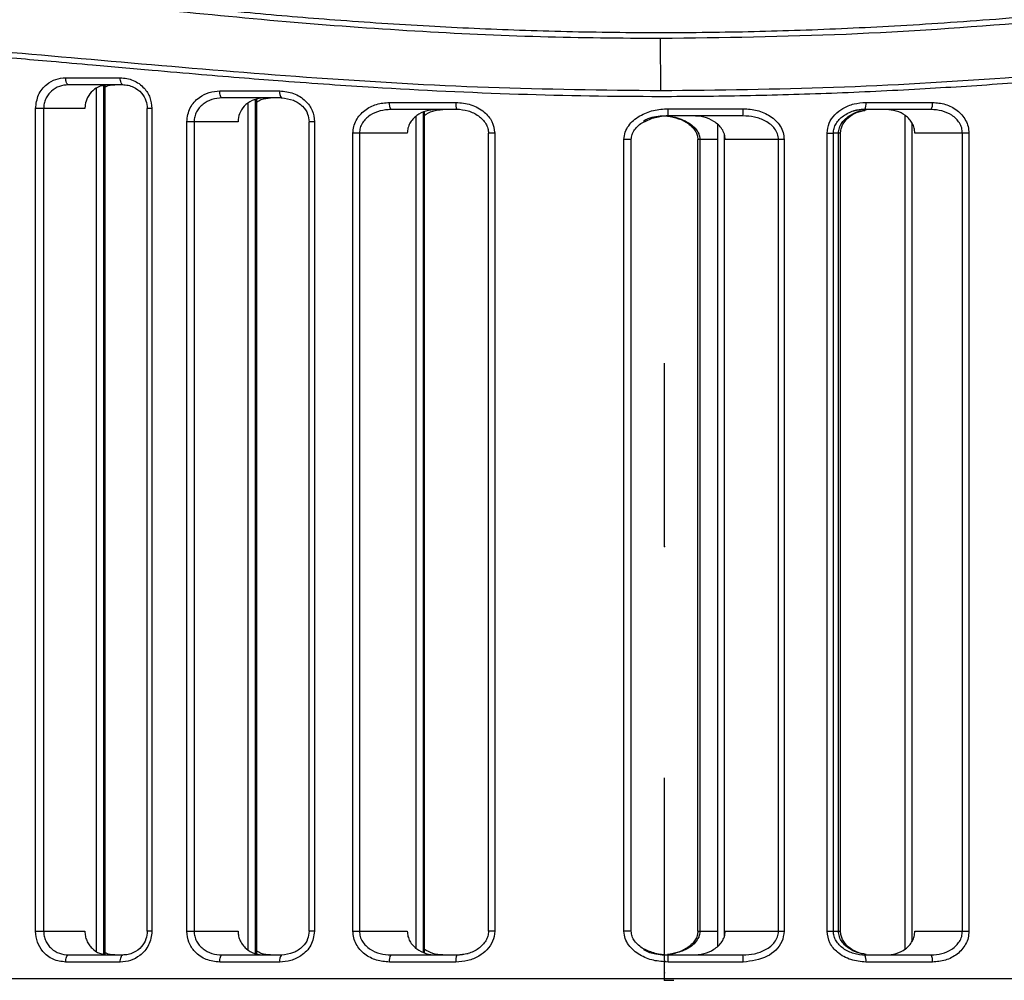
# Model space of a CAD drawing. Header units: millimetres. Extents: x -109 to 247, y -28 to 250.
# Tile 4 of 13: x -35 to 6, y 56 to 96. Entities that reach past the tile are written whole.
import ezdxf

# ---------------------------------------------------------------- set-up
doc = ezdxf.new("R2010")
doc.units = ezdxf.units.MM
doc.header["$PDSIZE"] = -1

msp = doc.modelspace()

# ---------------------------------------------------------------- linework, layer by layer
at = {"color": 7, "linetype": 'Continuous', "lineweight": 25}
for p, q in [((-8.132, 93.356), (-8.141, 95.549)), ((-33.268, 93.9), (-30.962, 93.9)), ((-30.851, 93.6), (-33.146, 93.6)), ((-31.67, 93.563), (-31.67, 56.896)), ((-31.62, 56.857), (-31.62, 93.6)), ((-31.62, 93.6), (-31.62, 56.857)), ((-31.964, 57.013), (-31.964, 93.446)), ((-26.761, 93.342), (-24.228, 93.342)), ((-24.15, 93.042), (-26.671, 93.042)), ((-25.556, 57.076), (-25.556, 92.822)), ((-25.261, 92.979), (-25.261, 56.919)), ((-25.211, 92.988), (-25.211, 56.911)), ((-19.595, 92.855), (-16.787, 92.855)), ((0.526, 92.855), (3.337, 92.855)), ((-34.538, 57.857), (-34.538, 92.6)), ((-32.454, 92.6), (-34.538, 92.6)), ((-34.199, 92.6), (-34.199, 57.857)), ((-29.624, 92.6), (-29.82, 92.6)), ((-29.82, 57.857), (-29.82, 92.6)), ((-29.624, 92.6), (-29.624, 57.857)), ((-16.744, 92.555), (-19.54, 92.555)), ((-18.172, 92.435), (-18.172, 56.978)), ((-18.13, 92.456), (-18.13, 56.957)), ((-7.827, 92.289), (-7.826, 92.589)), ((-7.826, 92.589), (-4.653, 92.589)), ((1.678, 92.555), (0.33, 92.555)), ((3.283, 92.555), (0.486, 92.555)), ((2.175, 92.309), (2.175, 57.103)), ((-28.154, 57.857), (-28.154, 92.042)), ((-25.987, 92.042), (-28.154, 92.042)), ((-27.845, 92.042), (-27.845, 57.857)), ((-22.755, 92.042), (-22.984, 92.042)), ((-22.984, 57.857), (-22.984, 92.042)), ((-22.755, 92.042), (-22.755, 57.857)), ((-18.466, 57.136), (-18.466, 92.277)), ((-4.669, 92.289), (-7.827, 92.289)), ((-5.747, 91.939), (-5.747, 57.207)), ((2.466, 91.998), (2.466, 57.414)), ((-21.134, 57.857), (-21.134, 91.555)), ((-18.84, 91.555), (-21.134, 91.555)), ((-20.86, 91.555), (-20.86, 57.857)), ((-15.147, 91.555), (-15.413, 91.555)), ((-15.413, 57.857), (-15.413, 91.555)), ((-15.147, 91.555), (-15.147, 57.857)), ((-5.456, 91.529), (-5.456, 57.617)), ((-1.114, 57.857), (-1.114, 91.555)), ((-1.114, 91.555), (-0.847, 91.555)), ((-0.847, 57.857), (-0.847, 91.555)), ((-0.542, 91.555), (-0.847, 91.555)), ((-0.63, 57.857), (-0.63, 91.555)), ((-0.542, 57.857), (-0.542, 91.555)), ((4.878, 91.555), (2.593, 91.555)), ((4.604, 57.857), (4.604, 91.555)), ((4.878, 91.555), (4.878, 57.857)), ((-9.692, 57.857), (-9.692, 91.289)), ((-9.384, 91.289), (-9.692, 91.289)), ((-9.384, 57.857), (-9.384, 91.289)), ((-5.747, 91.289), (-6.571, 91.289)), ((-6.571, 57.857), (-6.571, 91.289)), ((-6.484, 91.289), (-6.484, 57.857)), ((-2.926, 91.289), (-5.415, 91.289)), ((-3.163, 57.857), (-3.163, 91.289)), ((-2.926, 91.289), (-2.926, 57.857)), ((-34.538, 57.857), (-32.454, 57.857)), ((-29.624, 57.857), (-29.82, 57.857)), ((-28.154, 57.857), (-25.987, 57.857)), ((-22.755, 57.857), (-22.984, 57.857)), ((-21.134, 57.857), (-18.84, 57.857)), ((-15.147, 57.857), (-15.413, 57.857)), ((-9.384, 57.857), (-9.692, 57.857)), ((-6.571, 57.857), (-5.747, 57.857)), ((-5.415, 57.857), (-2.926, 57.857)), ((-1.114, 57.857), (-0.542, 57.857)), ((2.593, 57.857), (4.878, 57.857)), ((-30.962, 56.557), (-33.268, 56.557)), ((-33.146, 56.857), (-30.851, 56.857)), ((-24.228, 56.557), (-26.761, 56.557)), ((-26.671, 56.857), (-24.15, 56.857)), ((-16.787, 56.557), (-19.595, 56.557)), ((-19.54, 56.857), (-16.744, 56.857)), ((-16.744, 56.857), (-16.271, 56.916)), ((-7.826, 56.557), (-7.827, 56.857)), ((-7.827, 56.857), (-4.669, 56.857)), ((-4.653, 56.557), (-7.826, 56.557)), ((0.486, 56.857), (3.283, 56.857)), ((3.337, 56.557), (0.526, 56.557)), ((-69.662, 55.857), (53.656, 55.857))]:
    msp.add_line(p, q, dxfattribs=at)
at = {"color": 7, "linetype": 'Continuous'}
for p, q in [((-7.977, 74.107), (-7.977, 81.843)), ((-7.977, 74.107), (-7.977, 81.843)), ((-7.977, 74.107), (-7.987, 74.107)), ((-7.977, 74.107), (-7.968, 74.107)), ((-7.977, 56.607), (-7.977, 64.343)), ((-7.977, 56.107), (-7.977, 63.843)), ((-7.977, 55.787), (-7.977, 63.523)), ((-7.977, 56.607), (-7.987, 56.607)), ((-7.977, 56.107), (-7.968, 56.107)), ((-7.977, 55.787), (-7.584, 55.787))]:
    msp.add_line(p, q, dxfattribs=at)
at = {"color": 7, "linetype": 'Continuous', "lineweight": 25, "flags": 128}
for points in [[(-33.146, 93.6), (-33.17, 93.606), (-33.193, 93.623), (-33.214, 93.651), (-33.232, 93.688), (-33.247, 93.734), (-33.258, 93.785), (-33.265, 93.842), (-33.268, 93.9)], [(-30.851, 93.6), (-30.873, 93.606), (-30.894, 93.623), (-30.913, 93.651), (-30.929, 93.688), (-30.943, 93.734), (-30.953, 93.785), (-30.96, 93.842), (-30.962, 93.9)], [(-26.671, 93.042), (-26.688, 93.048), (-26.705, 93.065), (-26.721, 93.092), (-26.735, 93.13), (-26.746, 93.175), (-26.754, 93.227), (-26.759, 93.283), (-26.761, 93.342)], [(-33.268, 56.557), (-33.265, 56.616), (-33.258, 56.672), (-33.247, 56.724), (-33.232, 56.769), (-33.214, 56.807), (-33.193, 56.835), (-33.17, 56.852), (-33.146, 56.857)], [(-30.962, 56.557), (-30.96, 56.616), (-30.953, 56.672), (-30.943, 56.724), (-30.929, 56.769), (-30.913, 56.807), (-30.894, 56.835), (-30.873, 56.852), (-30.851, 56.857)], [(-26.761, 56.557), (-26.759, 56.616), (-26.754, 56.672), (-26.746, 56.724), (-26.735, 56.769), (-26.721, 56.807), (-26.705, 56.835), (-26.688, 56.852), (-26.671, 56.857)]]:
    msp.add_lwpolyline(points, dxfattribs=at)
at = {"color": 7, "linetype": 'Continuous', "lineweight": 25}
for centre, radius, start, end in [((-23.881, 93.272), 0.354, 168.6045, 220.5451), ((-19.15, 92.783), 0.451, 170.7641, 210.2968), ((-16.223, 92.782), 0.569, 172.5718, 203.4739), ((-0.055, 92.782), 0.586, 337.2935, 7.2104), ((2.882, 92.783), 0.461, 330.4188, 9.0583), ((-6.076, 92.515), 1.424, 350.9014, 3.0102), ((-23.881, 56.627), 0.354, 139.4549, 191.3955), ((-19.15, 56.63), 0.451, 149.7032, 189.2359), ((-16.223, 56.631), 0.569, 156.5261, 187.4282), ((-6.076, 56.632), 1.424, 356.9898, 9.0986), ((-0.055, 56.631), 0.586, 352.7896, 22.7065), ((2.882, 56.63), 0.461, 350.9417, 29.5812)]:
    msp.add_arc(centre, radius, start, end, dxfattribs=at)
for points, knots in [([(-74.477, 92.897), (-74.463, 92.906), (-74.434, 92.925), (-74.162, 93.073), (-73.733, 93.304), (-73.134, 93.629), (-72.354, 94.036), (-71.393, 94.515), (-70.323, 95.02), (-69.054, 95.581), (-67.565, 96.179), (-65.827, 96.792), (-64.052, 97.331), (-61.829, 97.897), (-59.046, 98.42), (-55.594, 98.8), (-51.881, 98.933), (-48.461, 98.856), (-45.472, 98.673), (-43.065, 98.475), (-40.608, 98.236), (-38.302, 97.992), (-35.954, 97.734), (-33.607, 97.474), (-31.395, 97.233), (-30.04, 97.091), (-29.516, 97.036)], [0, 0, 0, 0, 0.041686, 0.083311, 0.124909, 0.164104, 0.205794, 0.249995, 0.290027, 0.325031, 0.375115, 0.419917, 0.459828, 0.500454, 0.564826, 0.624904, 0.686319, 0.749383, 0.783568, 0.819024, 0.853219, 0.886853, 0.913772, 0.947949, 0.97985, 1, 1, 1, 1]), ([(-29.495, 96.787), (-31.932, 97.054), (-36.797, 97.586), (-43.629, 98.337), (-49.991, 98.738), (-55.76, 98.617), (-60.851, 97.932), (-65.195, 96.806), (-68.76, 95.479), (-71.497, 94.211), (-73.241, 93.293), (-74.114, 92.813), (-74.443, 92.635), (-74.356, 92.679), (-74.348, 92.683)], [0, 0, 0, 0, 0.094814, 0.189216, 0.284086, 0.377837, 0.471646, 0.566561, 0.661013, 0.755872, 0.850719, 0.92146, 0.992581, 1, 1, 1, 1]), ([(-29.516, 97.036), (-28.177, 96.903), (-25.667, 96.652), (-21.791, 96.327), (-17.993, 96.076), (-14.057, 95.895), (-10.125, 95.803), (-6.165, 95.803), (-2.209, 95.896), (1.116, 96.048), (3.866, 96.218), (6.05, 96.376), (8.263, 96.557), (10.478, 96.759), (12.587, 96.967), (14.752, 97.192), (17.022, 97.438), (19.19, 97.677), (21.256, 97.906), (23.142, 98.108), (25.106, 98.309), (27.029, 98.49), (28.911, 98.645), (31.606, 98.824), (34.97, 98.936), (38.865, 98.836), (41.669, 98.563), (43.601, 98.271), (44.798, 98.056), (45.995, 97.805), (47.134, 97.531), (48.233, 97.234), (49.229, 96.936), (50.218, 96.613), (51.193, 96.27), (52.176, 95.896), (53.11, 95.515), (53.96, 95.148), (54.738, 94.796), (55.443, 94.462), (56.081, 94.151), (56.904, 93.736), (57.735, 93.302), (58.39, 92.958), (58.478, 92.918), (58.522, 92.897)], [0, 0, 0, 0, 0.033431, 0.062654, 0.094571, 0.12495, 0.156508, 0.187779, 0.218588, 0.250249, 0.26704, 0.284644, 0.303063, 0.320966, 0.339146, 0.355486, 0.375408, 0.396954, 0.411564, 0.429679, 0.447243, 0.464841, 0.482803, 0.500292, 0.542476, 0.583585, 0.625099, 0.639783, 0.655096, 0.67104, 0.687617, 0.702672, 0.719062, 0.733288, 0.750343, 0.768676, 0.786621, 0.804882, 0.82228, 0.840053, 0.858055, 0.875666, 0.917717, 0.958396, 1, 1, 1, 1]), ([(58.305, 92.729), (58.332, 92.713), (58.422, 92.66), (57.61, 93.086), (55.916, 93.975), (53.303, 95.208), (49.878, 96.541), (45.666, 97.727), (40.701, 98.52), (35.042, 98.759), (28.785, 98.459), (22.031, 97.764), (14.879, 96.942), (7.405, 96.198), (-0.308, 95.656), (-5.524, 95.585), (-8.141, 95.549)], [0, 0, 0, 0, 0.030943, 0.105101, 0.179689, 0.254639, 0.32918, 0.404081, 0.478224, 0.552273, 0.627106, 0.701417, 0.775966, 0.850844, 0.92518, 1, 1, 1, 1]), ([(-8.141, 95.549), (-9.832, 95.563), (-13.308, 95.594), (-18.598, 95.846), (-24.058, 96.243), (-27.657, 96.603), (-29.495, 96.787)], [0, 0, 0, 0, 0.23284, 0.478538, 0.733722, 1, 1, 1, 1]), ([(-69.705, 89.862), (-69.215, 90.107), (-68.237, 90.597), (-65.736, 91.734), (-62.532, 92.971), (-58.573, 94.149), (-53.919, 95.06), (-48.615, 95.512), (-42.748, 95.5), (-36.413, 95.059), (-29.694, 94.449), (-22.677, 93.87), (-15.457, 93.442), (-10.566, 93.384), (-8.132, 93.356)], [0, 0, 0, 0, 0.083529, 0.166903, 0.250548, 0.333741, 0.417487, 0.500697, 0.583522, 0.667195, 0.750455, 0.833555, 0.917174, 1, 1, 1, 1]), ([(53.593, 89.636), (53.314, 89.773), (52.758, 90.047), (51.563, 90.612), (50.106, 91.262), (48.34, 91.986), (46.26, 92.745), (43.914, 93.472), (41.351, 94.116), (38.582, 94.642), (35.562, 95.026), (32.319, 95.233), (28.893, 95.278), (25.317, 95.165), (21.648, 94.92), (17.673, 94.588), (13.696, 94.23), (9.817, 93.899), (6.283, 93.628), (2.743, 93.401), (-0.885, 93.229), (-4.538, 93.122), (-8.953, 93.077), (-14.212, 93.167), (-18.875, 93.391), (-22.17, 93.607), (-23.987, 93.738), (-25.786, 93.88), (-27.63, 94.032), (-29.774, 94.218), (-31.892, 94.405), (-33.79, 94.574), (-35.503, 94.722), (-37.203, 94.86), (-39.006, 94.995), (-41.511, 95.155), (-44.723, 95.28), (-48.301, 95.241), (-51.491, 95.044), (-54.32, 94.703), (-56.407, 94.328), (-57.894, 94.002), (-58.835, 93.774), (-59.723, 93.539), (-60.576, 93.295), (-61.436, 93.033), (-62.551, 92.668), (-63.826, 92.21), (-65.178, 91.678), (-66.36, 91.176), (-67.396, 90.709), (-68.282, 90.291), (-69.037, 89.921), (-69.414, 89.731), (-69.6, 89.636)], [0, 0, 0, 0, 0.0249, 0.049657, 0.07403, 0.099201, 0.125317, 0.15107, 0.175719, 0.200469, 0.225125, 0.250219, 0.275018, 0.299259, 0.323846, 0.347441, 0.375027, 0.397257, 0.417247, 0.437498, 0.45895, 0.479776, 0.499984, 0.534219, 0.569407, 0.5803, 0.591809, 0.601418, 0.612242, 0.62485, 0.640261, 0.651181, 0.660273, 0.672644, 0.68377, 0.695425, 0.72237, 0.749618, 0.772902, 0.795833, 0.819186, 0.828188, 0.837625, 0.846583, 0.854999, 0.864338, 0.874602, 0.893032, 0.91102, 0.929334, 0.946671, 0.964377, 0.982371, 1, 1, 1, 1]), ([(-8.132, 93.356), (-5.694, 93.384), (-0.797, 93.441), (6.434, 93.872), (13.472, 94.451), (20.206, 95.061), (26.56, 95.501), (32.456, 95.512), (37.784, 95.055), (42.459, 94.143), (46.435, 92.967), (49.665, 91.732), (52.197, 90.596), (53.197, 90.107), (53.698, 89.862)], [0, 0, 0, 0, 0.082957, 0.166598, 0.24973, 0.333315, 0.416707, 0.499619, 0.583341, 0.666663, 0.749661, 0.833295, 0.916564, 1, 1, 1, 1]), ([(-34.538, 92.6), (-34.512, 92.798), (-34.46, 93.194), (-34.108, 93.617), (-33.695, 93.858), (-33.41, 93.886), (-33.268, 93.9)], [0, 0, 0, 0, 0.279229, 0.558458, 0.778869, 1, 1, 1, 1]), ([(-33.146, 93.6), (-33.278, 93.587), (-33.541, 93.561), (-33.833, 93.379), (-34.014, 93.18), (-34.118, 93.002), (-34.186, 92.807), (-34.194, 92.669), (-34.199, 92.6)], [0, 0, 0, 0, 0.2501463, 0.4994384, 0.6281705, 0.7496353, 0.8760996, 1, 1, 1, 1]), ([(-31.468, 93.6), (-31.586, 93.588), (-31.822, 93.563), (-32.132, 93.369), (-32.352, 93.089), (-32.444, 92.813), (-32.452, 92.65), (-32.454, 92.6)], [0, 0, 0, 0, 0.236086, 0.472513, 0.698632, 0.90855, 1, 1, 1, 1]), ([(-31.62, 93.492), (-31.602, 93.505), (-31.477, 93.591), (-31.325, 93.596), (-31.195, 93.6)], [0, 0, 0, 0, 0.150771, 1, 1, 1, 1]), ([(-30.962, 93.9), (-30.775, 93.878), (-30.402, 93.834), (-29.96, 93.506), (-29.677, 93.074), (-29.641, 92.758), (-29.624, 92.6)], [0, 0, 0, 0, 0.28011, 0.559487, 0.779519, 1, 1, 1, 1]), ([(-30.871, 93.605), (-30.789, 93.6), (-30.63, 93.589), (-30.344, 93.488), (-30.062, 93.281), (-29.855, 92.949), (-29.831, 92.71), (-29.82, 92.6)], [0, 0, 0, 0, 0.1570492, 0.3058183, 0.5728819, 0.8027383, 1, 1, 1, 1]), ([(-28.154, 92.042), (-28.124, 92.245), (-28.063, 92.651), (-27.667, 93.07), (-27.218, 93.302), (-26.913, 93.329), (-26.761, 93.342)], [0, 0, 0, 0, 0.27893, 0.558352, 0.779136, 1, 1, 1, 1]), ([(-24.228, 93.342), (-24.029, 93.321), (-23.63, 93.279), (-23.145, 92.964), (-22.818, 92.532), (-22.776, 92.205), (-22.755, 92.042)], [0, 0, 0, 0, 0.279096, 0.558722, 0.779537, 1, 1, 1, 1]), ([(-26.671, 93.042), (-26.813, 93.03), (-27.096, 93.005), (-27.42, 92.833), (-27.627, 92.637), (-27.749, 92.457), (-27.83, 92.257), (-27.84, 92.113), (-27.845, 92.042)], [0, 0, 0, 0, 0.249983, 0.499597, 0.629507, 0.749823, 0.876819, 1, 1, 1, 1]), ([(-24.901, 93.042), (-25.038, 93.028), (-25.31, 93.001), (-25.664, 92.788), (-25.902, 92.485), (-25.982, 92.215), (-25.986, 92.072), (-25.987, 92.042)], [0, 0, 0, 0, 0.253958, 0.508595, 0.742102, 0.945783, 1, 1, 1, 1]), ([(-25.211, 92.859), (-25.146, 92.902), (-24.968, 93.021), (-24.754, 93.033), (-24.617, 93.042)], [0, 0, 0, 0, 0.361626, 1, 1, 1, 1]), ([(-24.164, 93.047), (-23.988, 93.027), (-23.659, 92.989), (-23.267, 92.727), (-23.026, 92.396), (-22.997, 92.153), (-22.984, 92.042)], [0, 0, 0, 0, 0.309746, 0.580051, 0.808613, 1, 1, 1, 1]), ([(-21.134, 91.555), (-21.128, 91.649), (-21.114, 91.837), (-21.006, 92.1), (-20.846, 92.333), (-20.572, 92.587), (-20.149, 92.808), (-19.78, 92.84), (-19.595, 92.855)], [0, 0, 0, 0, 0.124007, 0.250357, 0.373321, 0.500937, 0.75085, 1, 1, 1, 1]), ([(-16.787, 92.855), (-16.572, 92.836), (-16.143, 92.797), (-15.608, 92.499), (-15.226, 92.068), (-15.173, 91.726), (-15.147, 91.555)], [0, 0, 0, 0, 0.279652, 0.559496, 0.779961, 1, 1, 1, 1]), ([(-1.114, 91.555), (-1.096, 91.7), (-1.059, 91.989), (-0.797, 92.351), (-0.434, 92.631), (0.02, 92.819), (0.358, 92.843), (0.526, 92.855)], [0, 0, 0, 0, 0.185971, 0.372348, 0.559858, 0.779869, 1, 1, 1, 1]), ([(3.337, 92.855), (3.522, 92.84), (3.891, 92.809), (4.313, 92.588), (4.588, 92.334), (4.748, 92.102), (4.857, 91.839), (4.871, 91.65), (4.878, 91.555)], [0, 0, 0, 0, 0.2487601, 0.498271, 0.6260741, 0.7492845, 0.873891, 1, 1, 1, 1]), ([(-19.54, 92.555), (-19.692, 92.544), (-19.997, 92.522), (-20.356, 92.362), (-20.595, 92.17), (-20.74, 91.99), (-20.84, 91.783), (-20.853, 91.63), (-20.86, 91.555)], [0, 0, 0, 0, 0.249462, 0.499506, 0.63111, 0.750073, 0.877984, 1, 1, 1, 1]), ([(-17.632, 92.555), (-17.776, 92.543), (-18.063, 92.52), (-18.394, 92.351), (-18.61, 92.157), (-18.736, 91.978), (-18.823, 91.775), (-18.834, 91.629), (-18.84, 91.555)], [0, 0, 0, 0, 0.248922, 0.498403, 0.626389, 0.749383, 0.874468, 1, 1, 1, 1]), ([(-18.13, 92.309), (-18.012, 92.38), (-17.768, 92.526), (-17.485, 92.545), (-17.34, 92.555)], [0, 0, 0, 0, 0.485552, 1, 1, 1, 1]), ([(-16.76, 92.576), (-16.595, 92.56), (-16.269, 92.527), (-15.898, 92.345), (-15.659, 92.142), (-15.522, 91.964), (-15.43, 91.765), (-15.417, 91.625), (-15.411, 91.555)], [0, 0, 0, 0, 0.267025, 0.527028, 0.652375, 0.772852, 0.887862, 1, 1, 1, 1]), ([(-9.692, 91.289), (-9.681, 91.394), (-9.659, 91.603), (-9.502, 91.877), (-9.289, 92.108), (-8.946, 92.347), (-8.451, 92.547), (-8.035, 92.575), (-7.826, 92.589)], [0, 0, 0, 0, 0.125054, 0.250227, 0.370775, 0.50092, 0.749957, 1, 1, 1, 1]), ([(-4.653, 92.589), (-4.455, 92.575), (-4.057, 92.547), (-3.591, 92.34), (-3.276, 92.094), (-3.086, 91.861), (-2.953, 91.59), (-2.935, 91.39), (-2.926, 91.289)], [0, 0, 0, 0, 0.249427, 0.49868, 0.627637, 0.749411, 0.87456, 1, 1, 1, 1]), ([(-0.849, 91.555), (-0.843, 91.624), (-0.83, 91.764), (-0.739, 91.962), (-0.602, 92.14), (-0.363, 92.344), (0.009, 92.527), (0.335, 92.56), (0.501, 92.576)], [0, 0, 0, 0, 0.111439, 0.226177, 0.346237, 0.471815, 0.73225, 1, 1, 1, 1]), ([(-0.63, 91.555), (-0.623, 91.632), (-0.607, 91.792), (-0.491, 92.002), (-0.327, 92.182), (-0.067, 92.366), (0.214, 92.492), (0.428, 92.512), (0.483, 92.518)], [0, 0, 0, 0, 0.1441479, 0.2990478, 0.438701, 0.5980774, 0.8957923, 1, 1, 1, 1]), ([(-0.544, 91.555), (-0.539, 91.616), (-0.528, 91.737), (-0.437, 91.973), (-0.225, 92.232), (0.129, 92.451), (0.403, 92.51), (0.541, 92.54)], [0, 0, 0, 0, 0.11527, 0.231593, 0.475601, 0.734036, 1, 1, 1, 1]), ([(0.486, 92.555), (0.323, 92.556), (0.157, 92.556), (0.008, 92.495), (0.006, 92.494)], [0, 0, 0, 0, 0.985296, 1, 1, 1, 1]), ([(2.593, 91.555), (2.588, 91.629), (2.576, 91.775), (2.49, 91.977), (2.364, 92.156), (2.148, 92.351), (1.818, 92.52), (1.529, 92.543), (1.385, 92.555)], [0, 0, 0, 0, 0.1253773, 0.2500924, 0.3728169, 0.5006024, 0.750381, 1, 1, 1, 1]), ([(4.604, 91.555), (4.597, 91.63), (4.584, 91.784), (4.483, 91.991), (4.338, 92.172), (4.098, 92.363), (3.739, 92.522), (3.435, 92.544), (3.283, 92.555)], [0, 0, 0, 0, 0.1225634, 0.2511263, 0.3700741, 0.5017376, 0.7511338, 1, 1, 1, 1]), ([(-9.384, 91.289), (-9.377, 91.36), (-9.362, 91.505), (-9.246, 91.709), (-9.076, 91.88), (-8.944, 91.993), (-8.862, 92.026), (-8.859, 92.027)], [0, 0, 0, 0, 0.22262, 0.461609, 0.71914, 0.991123, 1, 1, 1, 1]), ([(-7.827, 92.289), (-7.936, 92.284), (-8.282, 92.266), (-8.657, 92.208), (-8.856, 92.063), (-8.863, 92.058)], [0, 0, 0, 0, 0.31011, 0.977701, 1, 1, 1, 1]), ([(-8.859, 92.027), (-8.699, 92.103), (-8.372, 92.258), (-8.011, 92.282), (-7.827, 92.294)], [0, 0, 0, 0, 0.488688, 1, 1, 1, 1]), ([(-7.853, 92.275), (-7.695, 92.247), (-7.386, 92.193), (-7.034, 92.015), (-6.804, 91.823), (-6.673, 91.659), (-6.586, 91.477), (-6.576, 91.351), (-6.571, 91.289)], [0, 0, 0, 0, 0.272693, 0.536245, 0.662285, 0.782153, 0.894151, 1, 1, 1, 1]), ([(-7.837, 92.271), (-7.824, 92.27), (-7.573, 92.255), (-7.157, 92.126), (-6.724, 91.846), (-6.547, 91.583), (-6.491, 91.414), (-6.486, 91.33), (-6.484, 91.289)], [0, 0, 0, 0, 0.022345, 0.418363, 0.708145, 0.862425, 0.932572, 1, 1, 1, 1]), ([(-5.415, 91.289), (-5.422, 91.368), (-5.437, 91.524), (-5.545, 91.734), (-5.698, 91.913), (-5.948, 92.101), (-6.315, 92.257), (-6.627, 92.279), (-6.783, 92.289)], [0, 0, 0, 0, 0.1252784, 0.2502751, 0.3715767, 0.5008902, 0.7499047, 1, 1, 1, 1]), ([(-3.163, 91.289), (-3.172, 91.369), (-3.189, 91.536), (-3.318, 91.75), (-3.495, 91.931), (-3.774, 92.113), (-4.174, 92.26), (-4.504, 92.279), (-4.669, 92.289)], [0, 0, 0, 0, 0.120254, 0.250209, 0.367278, 0.50079, 0.750299, 1, 1, 1, 1]), ([(-33.268, 56.557), (-33.448, 56.58), (-33.81, 56.625), (-34.228, 56.958), (-34.49, 57.39), (-34.522, 57.701), (-34.538, 57.857)], [0, 0, 0, 0, 0.280008, 0.559205, 0.779295, 1, 1, 1, 1]), ([(-34.199, 57.857), (-34.194, 57.789), (-34.186, 57.65), (-34.118, 57.455), (-34.014, 57.277), (-33.832, 57.078), (-33.54, 56.897), (-33.278, 56.87), (-33.146, 56.857)], [0, 0, 0, 0, 0.124142, 0.250891, 0.372329, 0.501103, 0.750368, 1, 1, 1, 1]), ([(-32.454, 57.857), (-32.45, 57.79), (-32.442, 57.654), (-32.38, 57.46), (-32.285, 57.283), (-32.116, 57.084), (-31.843, 56.898), (-31.593, 56.871), (-31.468, 56.857)], [0, 0, 0, 0, 0.12488, 0.250504, 0.374801, 0.500798, 0.750015, 1, 1, 1, 1]), ([(-29.624, 57.857), (-29.652, 57.657), (-29.71, 57.256), (-30.088, 56.837), (-30.521, 56.599), (-30.815, 56.571), (-30.962, 56.557)], [0, 0, 0, 0, 0.279038, 0.55841, 0.779002, 1, 1, 1, 1]), ([(-29.82, 57.857), (-29.831, 57.747), (-29.855, 57.509), (-30.062, 57.177), (-30.343, 56.97), (-30.629, 56.869), (-30.789, 56.858), (-30.871, 56.852)], [0, 0, 0, 0, 0.196819, 0.426776, 0.694001, 0.842613, 1, 1, 1, 1]), ([(-26.761, 56.557), (-26.955, 56.579), (-27.342, 56.621), (-27.801, 56.944), (-28.098, 57.378), (-28.135, 57.697), (-28.154, 57.857)], [0, 0, 0, 0, 0.280191, 0.559665, 0.779583, 1, 1, 1, 1]), ([(-27.845, 57.857), (-27.84, 57.786), (-27.83, 57.641), (-27.748, 57.441), (-27.626, 57.261), (-27.419, 57.065), (-27.095, 56.894), (-26.812, 56.87), (-26.671, 56.857)], [0, 0, 0, 0, 0.123515, 0.250905, 0.371191, 0.501141, 0.750304, 1, 1, 1, 1]), ([(-25.987, 57.857), (-25.983, 57.788), (-25.974, 57.648), (-25.901, 57.45), (-25.793, 57.272), (-25.603, 57.074), (-25.304, 56.896), (-25.036, 56.87), (-24.901, 56.857)], [0, 0, 0, 0, 0.124587, 0.250429, 0.374082, 0.500782, 0.750296, 1, 1, 1, 1]), ([(-22.755, 57.857), (-22.79, 57.651), (-22.858, 57.237), (-23.286, 56.824), (-23.756, 56.596), (-24.071, 56.57), (-24.228, 56.557)], [0, 0, 0, 0, 0.278656, 0.558449, 0.779539, 1, 1, 1, 1]), ([(-22.984, 57.857), (-22.997, 57.747), (-23.026, 57.504), (-23.266, 57.174), (-23.657, 56.911), (-23.988, 56.873), (-24.164, 56.852)], [0, 0, 0, 0, 0.190873, 0.418576, 0.689196, 1, 1, 1, 1]), ([(-19.595, 56.557), (-19.78, 56.573), (-20.148, 56.604), (-20.57, 56.825), (-20.845, 57.079), (-21.004, 57.311), (-21.113, 57.573), (-21.127, 57.762), (-21.134, 57.857)], [0, 0, 0, 0, 0.24876, 0.498271, 0.626074, 0.749285, 0.873891, 1, 1, 1, 1]), ([(-20.86, 57.857), (-20.853, 57.782), (-20.84, 57.629), (-20.74, 57.422), (-20.594, 57.241), (-20.354, 57.05), (-19.996, 56.89), (-19.691, 56.868), (-19.54, 56.857)], [0, 0, 0, 0, 0.122563, 0.251126, 0.370074, 0.501738, 0.751134, 1, 1, 1, 1]), ([(-18.84, 57.857), (-18.834, 57.784), (-18.822, 57.638), (-18.737, 57.435), (-18.61, 57.257), (-18.395, 57.062), (-18.064, 56.893), (-17.776, 56.869), (-17.632, 56.857)], [0, 0, 0, 0, 0.1253773, 0.2500924, 0.3728169, 0.5006024, 0.750381, 1, 1, 1, 1]), ([(-15.147, 57.857), (-15.165, 57.713), (-15.202, 57.424), (-15.464, 57.062), (-15.827, 56.782), (-16.281, 56.594), (-16.618, 56.569), (-16.787, 56.557)], [0, 0, 0, 0, 0.185971, 0.372348, 0.559858, 0.779869, 1, 1, 1, 1]), ([(-15.411, 57.857), (-15.417, 57.788), (-15.43, 57.648), (-15.521, 57.45), (-15.657, 57.273), (-15.897, 57.069), (-16.268, 56.886), (-16.594, 56.853), (-16.76, 56.836)], [0, 0, 0, 0, 0.1114607, 0.2262097, 0.3462731, 0.4718493, 0.7322721, 1, 1, 1, 1]), ([(-7.826, 56.557), (-8.033, 56.572), (-8.449, 56.6), (-9.037, 56.834), (-9.447, 57.173), (-9.659, 57.542), (-9.681, 57.752), (-9.692, 57.857)], [0, 0, 0, 0, 0.249069, 0.498969, 0.748606, 0.874102, 1, 1, 1, 1]), ([(-8.859, 57.119), (-8.861, 57.12), (-8.943, 57.153), (-9.075, 57.266), (-9.245, 57.437), (-9.361, 57.64), (-9.376, 57.787), (-9.384, 57.857)], [0, 0, 0, 0, 0.007688, 0.279928, 0.537061, 0.775938, 1, 1, 1, 1]), ([(-6.571, 57.857), (-6.576, 57.795), (-6.586, 57.669), (-6.674, 57.487), (-6.805, 57.323), (-7.036, 57.131), (-7.388, 56.954), (-7.697, 56.899), (-7.854, 56.872)], [0, 0, 0, 0, 0.10662, 0.218525, 0.338235, 0.464589, 0.728805, 1, 1, 1, 1]), ([(-6.484, 57.857), (-6.486, 57.816), (-6.491, 57.733), (-6.547, 57.563), (-6.724, 57.301), (-7.103, 57.05), (-7.499, 56.929), (-7.747, 56.881), (-7.825, 56.877), (-7.838, 56.876)], [0, 0, 0, 0, 0.0673512, 0.1374254, 0.2915709, 0.5810403, 0.8711726, 0.9777283, 1, 1, 1, 1]), ([(-6.783, 56.857), (-6.627, 56.868), (-6.316, 56.89), (-5.948, 57.046), (-5.698, 57.234), (-5.545, 57.413), (-5.437, 57.623), (-5.422, 57.779), (-5.415, 57.857)], [0, 0, 0, 0, 0.249635, 0.498863, 0.628196, 0.749595, 0.874675, 1, 1, 1, 1]), ([(-4.669, 56.857), (-4.504, 56.867), (-4.173, 56.887), (-3.774, 57.034), (-3.496, 57.216), (-3.318, 57.396), (-3.189, 57.611), (-3.172, 57.777), (-3.163, 57.857)], [0, 0, 0, 0, 0.250138, 0.49927, 0.632616, 0.749618, 0.879654, 1, 1, 1, 1]), ([(-2.926, 57.857), (-2.946, 57.708), (-2.987, 57.409), (-3.27, 57.046), (-3.796, 56.66), (-4.3, 56.599), (-4.653, 56.557)], [0, 0, 0, 0, 0.1868167, 0.3743869, 0.5617441, 1, 1, 1, 1]), ([(0.526, 56.557), (0.312, 56.577), (-0.118, 56.616), (-0.653, 56.914), (-1.036, 57.344), (-1.088, 57.686), (-1.114, 57.857)], [0, 0, 0, 0, 0.279652, 0.559496, 0.779961, 1, 1, 1, 1]), ([(0.501, 56.836), (0.336, 56.853), (0.01, 56.886), (-0.361, 57.068), (-0.601, 57.271), (-0.738, 57.449), (-0.83, 57.647), (-0.843, 57.788), (-0.849, 57.857)], [0, 0, 0, 0, 0.267047, 0.5270624, 0.6524108, 0.772885, 0.8878832, 1, 1, 1, 1]), ([(0.482, 56.895), (0.426, 56.9), (0.212, 56.92), (-0.068, 57.048), (-0.329, 57.232), (-0.492, 57.412), (-0.607, 57.621), (-0.623, 57.781), (-0.63, 57.857)], [0, 0, 0, 0, 0.104286, 0.402699, 0.562236, 0.702091, 0.856346, 1, 1, 1, 1]), ([(0.54, 56.873), (0.402, 56.903), (0.127, 56.963), (-0.226, 57.182), (-0.438, 57.441), (-0.528, 57.677), (-0.539, 57.797), (-0.544, 57.857)], [0, 0, 0, 0, 0.266283, 0.52557, 0.769138, 0.885424, 1, 1, 1, 1]), ([(1.385, 56.857), (1.529, 56.869), (1.817, 56.893), (2.147, 57.061), (2.363, 57.256), (2.49, 57.435), (2.576, 57.638), (2.588, 57.784), (2.593, 57.857)], [0, 0, 0, 0, 0.248922, 0.498403, 0.626389, 0.749383, 0.874468, 1, 1, 1, 1]), ([(3.283, 56.857), (3.435, 56.868), (3.74, 56.891), (4.1, 57.051), (4.339, 57.242), (4.484, 57.423), (4.584, 57.63), (4.597, 57.783), (4.604, 57.857)], [0, 0, 0, 0, 0.249462, 0.499506, 0.63111, 0.750073, 0.877984, 1, 1, 1, 1]), ([(4.878, 57.857), (4.871, 57.764), (4.858, 57.575), (4.749, 57.313), (4.589, 57.08), (4.315, 56.826), (3.892, 56.604), (3.522, 56.573), (3.337, 56.557)], [0, 0, 0, 0, 0.124007, 0.250357, 0.373321, 0.500937, 0.75085, 1, 1, 1, 1]), ([(-31.195, 56.857), (-31.325, 56.862), (-31.477, 56.867), (-31.601, 56.953), (-31.62, 56.966)], [0, 0, 0, 0, 0.84758, 1, 1, 1, 1]), ([(-24.617, 56.857), (-24.754, 56.866), (-24.968, 56.879), (-25.146, 56.997), (-25.211, 57.04)], [0, 0, 0, 0, 0.638061, 1, 1, 1, 1]), ([(-17.34, 56.857), (-17.485, 56.867), (-17.768, 56.887), (-18.011, 57.032), (-18.13, 57.103)], [0, 0, 0, 0, 0.513104, 1, 1, 1, 1]), ([(-8.862, 57.088), (-8.856, 57.084), (-8.708, 56.976), (-8.453, 56.93), (-8.112, 56.866), (-7.937, 56.861), (-7.827, 56.857)], [0, 0, 0, 0, 0.022121, 0.511355, 0.691034, 1, 1, 1, 1]), ([(-7.827, 56.852), (-8.01, 56.864), (-8.371, 56.888), (-8.698, 57.043), (-8.859, 57.119)], [0, 0, 0, 0, 0.508876, 1, 1, 1, 1])]:
    msp.add_open_spline(points, degree=3, knots=knots, dxfattribs=at)
at = {"color": 7, "linetype": 'Continuous'}
for p in [(-7.977, 74.107), (-7.977, 74.107), (-7.977, 56.607), (-7.977, 56.107), (-7.977, 55.787)]:
    msp.add_point(p, dxfattribs=at)

doc.saveas('drawing.dxf')
